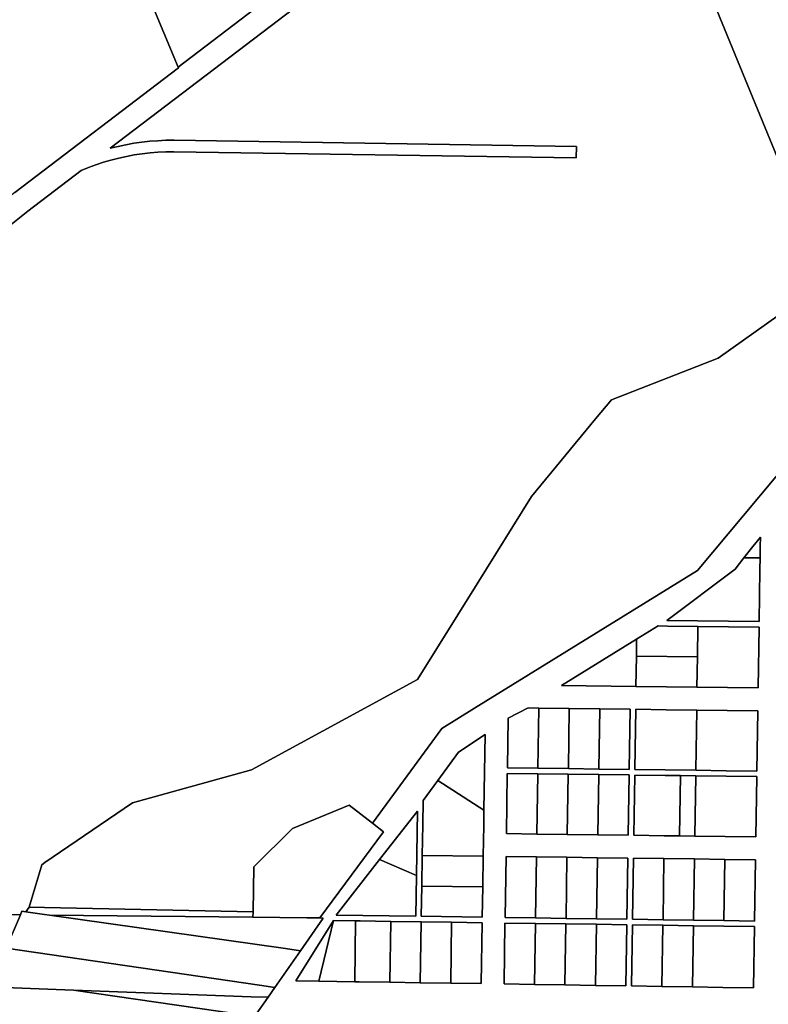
# Model space of a CAD drawing. Header units: feet. Extents: x 1432881 to 1462358, y 428034 to 438747.
# Tile 4 of 14: x 1455668 to 1457293, y 430603 to 432739. Entities that reach past the tile are written whole.
import ezdxf

# ---------------------------------------------------------------- set-up
doc = ezdxf.new("R2010")
doc.units = ezdxf.units.FT
doc.header["$MEASUREMENT"] = 0
doc.layers.add('SH_Minor_Grid_Line', color=247, linetype='Continuous')

msp = doc.modelspace()

# ---------------------------------------------------------------- linework, layer by layer
at = {"layer": 'SH_Minor_Grid_Line'}
for points in [[(1456322.3, 433373), (1456337.1, 433348.2), (1456382.3, 433272.7), (1456533, 433020.5), (1456511.2, 433003.9), (1456505.1, 433011.8), (1456011.9, 432636.2), (1455829, 433074.6), (1455817.4, 433102.5), (1455880.9, 433136.9), (1456322.3, 433373)], [(1455339.4, 432082.7), (1455340, 432120.9), (1455346.7, 432566.3), (1455347.2, 432604.1), (1455526.1, 432700.8), (1455528.4, 432911.7), (1455528.8, 432945.8), (1455729.9, 433055.1), (1455817.4, 433102.5), (1455829, 433074.6), (1456011.9, 432636.2), (1456012.6, 432634.4), (1455657.7, 432364.2), (1455591.2, 432312), (1455526.3, 432257.9), (1455462.9, 432202), (1455401.2, 432144.2), (1455341.3, 432084.6), (1455339.4, 432082.7)], [(1457499.2, 432096.6), (1457316.8, 432098.7), (1457376.6, 432284.1), (1457264.7, 432557.1), (1457126.6, 432894.4), (1457382.1, 432885.8), (1457657.9, 432876.5), (1457646.4, 432544), (1457517.1, 432097), (1457499.2, 432096.6)], [(1457276, 431616.3), (1457259.8, 431595.9), (1457240.3, 431571.4), (1457220.9, 431546.9), (1457073.1, 431435.4), (1457273.1, 431432.9), (1457274.9, 431546.2), (1457275.3, 431571), (1457275.6, 431595.7), (1457276, 431616.3)], [(1457275.3, 431571), (1457240.3, 431571.4), (1457259.8, 431595.9), (1457276, 431616.3), (1457275.6, 431595.7), (1457275.3, 431571)], [(1457240.3, 431571.4), (1457275.3, 431571), (1457274.9, 431546.2), (1457273.1, 431432.9), (1457073.1, 431435.4), (1457220.9, 431546.9), (1457240.3, 431571.4)], [(1457270.9, 431288.9), (1457272.9, 431420.9), (1457206.6, 431421.7), (1457140.3, 431422.6), (1457073.9, 431423.4), (1457054, 431423.7), (1457007.1, 431394.8), (1456843.9, 431294.4), (1457005.5, 431292.3), (1457071.9, 431291.4), (1457138.2, 431290.6), (1457204.5, 431289.7), (1457270.9, 431288.9)], [(1457006.6, 431358.3), (1457007.1, 431394.8), (1457054, 431423.7), (1457073.9, 431423.4), (1457140.3, 431422.6), (1457139.2, 431356.6), (1457006.6, 431358.3)], [(1457139.2, 431356.6), (1457140.3, 431422.6), (1457206.6, 431421.7), (1457272.9, 431420.9), (1457270.9, 431288.9), (1457204.5, 431289.7), (1457138.2, 431290.6), (1457139.2, 431356.6)], [(1457006.6, 431358.3), (1457005.5, 431292.3), (1456843.9, 431294.4), (1457007.1, 431394.8), (1457006.6, 431358.3)], [(1457006.6, 431358.3), (1457139.2, 431356.6), (1457138.2, 431290.6), (1457071.9, 431291.4), (1457005.5, 431292.3), (1457006.6, 431358.3)], [(1456792.8, 431114.7), (1456726.6, 431115.6), (1456728.3, 431223.6), (1456771.9, 431245.7), (1456794.9, 431245.4), (1456792.8, 431114.7)], [(1456771.9, 431245.7), (1456728.3, 431223.6), (1456726.6, 431115.6), (1456792.8, 431114.7), (1456859, 431113.9), (1456925.2, 431113), (1456991.4, 431112.2), (1456993.4, 431242.9), (1456927.2, 431243.7), (1456861, 431244.6), (1456794.9, 431245.4), (1456771.9, 431245.7)], [(1456792.8, 431114.7), (1456794.9, 431245.4), (1456861, 431244.6), (1456859, 431113.9), (1456792.8, 431114.7)], [(1456925.2, 431113), (1456859, 431113.9), (1456861, 431244.6), (1456927.2, 431243.7), (1456925.2, 431113)], [(1456993.4, 431242.9), (1456991.4, 431112.2), (1456925.2, 431113), (1456927.2, 431243.7), (1456993.4, 431242.9)], [(1457135.7, 431110.3), (1457069.5, 431111.1), (1457003.4, 431112), (1457005.4, 431242.7), (1457071.6, 431241.8), (1457137.7, 431241), (1457135.7, 431110.3)], [(1457005.4, 431242.7), (1457003.4, 431112), (1457069.5, 431111.1), (1457135.7, 431110.3), (1457201.9, 431109.4), (1457268.1, 431108.6), (1457270.1, 431239.3), (1457203.9, 431240.1), (1457137.7, 431241), (1457071.6, 431241.8), (1457005.4, 431242.7)], [(1457135.7, 431110.3), (1457137.7, 431241), (1457203.9, 431240.1), (1457270.1, 431239.3), (1457268.1, 431108.6), (1457201.9, 431109.4), (1457135.7, 431110.3)], [(1456678.3, 431187.9), (1456620.7, 431149.7), (1456575.7, 431088.5), (1456543.7, 431045), (1456542.8, 430992.3), (1456541.8, 430925.6), (1456540.8, 430859), (1456539.7, 430793.6), (1456672.1, 430791.7), (1456673.1, 430857.2), (1456674.2, 430923.9), (1456675.2, 430990.6), (1456675.7, 431023.8), (1456678.3, 431187.9)], [(1456575.7, 431088.5), (1456620.7, 431149.7), (1456678.3, 431187.9), (1456675.7, 431023.8), (1456575.7, 431088.5)], [(1456726.5, 431103.6), (1456792.6, 431102.7), (1456790.6, 430972), (1456724.4, 430972.9), (1456726.5, 431103.6)], [(1456724.4, 430972.9), (1456790.6, 430972), (1456856.8, 430971.2), (1456923, 430970.3), (1456989.1, 430969.5), (1456991.2, 431100.2), (1456925, 431101), (1456858.8, 431101.9), (1456792.6, 431102.7), (1456726.5, 431103.6), (1456724.4, 430972.9)], [(1456858.8, 431101.9), (1456856.8, 430971.2), (1456790.6, 430972), (1456792.6, 431102.7), (1456858.8, 431101.9)], [(1456858.8, 431101.9), (1456925, 431101), (1456923, 430970.3), (1456856.8, 430971.2), (1456858.8, 431101.9)], [(1456925, 431101), (1456991.2, 431100.2), (1456989.1, 430969.5), (1456923, 430970.3), (1456925, 431101)], [(1457001.1, 430969.3), (1457003.2, 431100), (1457069.3, 431099.1), (1457102.4, 431098.7), (1457100.4, 430968), (1457067.3, 430968.4), (1457001.1, 430969.3)], [(1457001.1, 430969.3), (1457067.3, 430968.4), (1457100.4, 430968), (1457133.5, 430967.6), (1457199.7, 430966.7), (1457265.9, 430965.9), (1457267.9, 431096.6), (1457201.7, 431097.4), (1457135.5, 431098.3), (1457102.4, 431098.7), (1457069.3, 431099.1), (1457003.2, 431100), (1457001.1, 430969.3)], [(1456575.7, 431088.5), (1456675.7, 431023.8), (1456675.2, 430990.6), (1456674.2, 430923.9), (1456541.8, 430925.6), (1456542.8, 430992.3), (1456543.7, 431045), (1456575.7, 431088.5)], [(1457102.4, 431098.7), (1457135.5, 431098.3), (1457133.5, 430967.6), (1457100.4, 430968), (1457102.4, 431098.7)], [(1457135.5, 431098.3), (1457201.7, 431097.4), (1457267.9, 431096.6), (1457265.9, 430965.9), (1457199.7, 430966.7), (1457133.5, 430967.6), (1457135.5, 431098.3)], [(1456434, 430995.3), (1456457.8, 430976.9), (1456319.2, 430789.9), (1456291.3, 430790.2), (1456174.3, 430791.4), (1456174.6, 430803.3), (1456176.5, 430900.8), (1456260.4, 430984.4), (1456383, 431034.8), (1456434, 430995.3)], [(1456531.3, 431021.7), (1456448.9, 430916.5), (1456354.8, 430796.2), (1456527.8, 430793.8), (1456529.1, 430882.1), (1456531.3, 431021.7)], [(1456448.9, 430916.5), (1456531.3, 431021.7), (1456529.1, 430882.1), (1456448.9, 430916.5)], [(1456448.9, 430916.5), (1456529.1, 430882.1), (1456527.8, 430793.8), (1456354.8, 430796.2), (1456448.9, 430916.5)], [(1456673.1, 430857.2), (1456540.8, 430859), (1456541.8, 430925.6), (1456674.2, 430923.9), (1456673.1, 430857.2)], [(1456789.8, 430922.4), (1456787.8, 430790), (1456721.6, 430791), (1456723.7, 430923.3), (1456789.8, 430922.4)], [(1456988.4, 430919.9), (1456922.2, 430920.7), (1456856, 430921.6), (1456789.8, 430922.4), (1456723.7, 430923.3), (1456721.6, 430791), (1456787.8, 430790), (1456854, 430789.1), (1456920.1, 430788.2), (1456986.3, 430787.2), (1456988.4, 430919.9)], [(1456854, 430789.1), (1456787.8, 430790), (1456789.8, 430922.4), (1456856, 430921.6), (1456854, 430789.1)], [(1456854, 430789.1), (1456856, 430921.6), (1456922.2, 430920.7), (1456920.1, 430788.2), (1456854, 430789.1)], [(1456988.4, 430919.9), (1456986.3, 430787.2), (1456920.1, 430788.2), (1456922.2, 430920.7), (1456988.4, 430919.9)], [(1457064.5, 430786.1), (1456998.3, 430787.1), (1457000.4, 430919.7), (1457066.5, 430918.9), (1457064.5, 430786.1)], [(1457265.1, 430916.3), (1457198.9, 430917.1), (1457132.7, 430918), (1457066.5, 430918.9), (1457000.4, 430919.7), (1456998.3, 430787.1), (1457064.5, 430786.1), (1457130.7, 430785.2), (1457196.8, 430784.2), (1457263, 430783.3), (1457265.1, 430916.3)], [(1457130.7, 430785.2), (1457064.5, 430786.1), (1457066.5, 430918.9), (1457132.7, 430918), (1457130.7, 430785.2)], [(1457132.7, 430918), (1457198.9, 430917.1), (1457196.8, 430784.2), (1457130.7, 430785.2), (1457132.7, 430918)], [(1457198.9, 430917.1), (1457265.1, 430916.3), (1457263, 430783.3), (1457196.8, 430784.2), (1457198.9, 430917.1)], [(1456673.1, 430857.2), (1456672.1, 430791.7), (1456539.7, 430793.6), (1456540.8, 430859), (1456673.1, 430857.2)], [(1455638.3, 430724.5), (1455616.2, 430639.8), (1455784.5, 430633.4), (1456143.5, 430580.9), (1456107, 430527.9), (1456072, 430473.9), (1456038.5, 430418.9), (1456018.5, 430372.6), (1455866.9, 430374.7), (1455322.3, 430387.9), (1455325.9, 430800.6), (1455669.5, 430796.9), (1455638.3, 430724.5)], [(1456244.8, 430723.4), (1456277.5, 430718.7), (1456222.1, 430639.3), (1456188.6, 430644.1), (1455638.3, 430724.5), (1455669.5, 430796.9), (1455672.9, 430804.7), (1455681.1, 430803.5), (1455721.9, 430797.7), (1455732.6, 430796.2), (1456244.8, 430723.4)], [(1455732.6, 430796.2), (1455721.9, 430797.7), (1455681.1, 430803.5), (1455688.4, 430813.5), (1455688.5, 430813.7), (1455722.1, 430812.9), (1456174.6, 430803.3), (1456174.3, 430791.4), (1455732.6, 430796.2)], [(1456291.3, 430790.2), (1456319.2, 430789.9), (1456327, 430789.8), (1456277.5, 430718.7), (1456244.8, 430723.4), (1455732.6, 430796.2), (1456174.3, 430791.4), (1456291.3, 430790.2)], [(1456349.2, 430784.3), (1456317.2, 430653), (1456267.2, 430653.7), (1456349.2, 430784.3)], [(1456349.2, 430784.3), (1456267.2, 430653.7), (1456317.2, 430653), (1456395.2, 430651.7), (1456405.2, 430651.6), (1456471.3, 430650.6), (1456537.5, 430649.5), (1456603.7, 430648.5), (1456669.9, 430647.5), (1456671.9, 430779.7), (1456605.7, 430780.6), (1456539.6, 430781.6), (1456473.4, 430782.5), (1456407.2, 430783.5), (1456397.2, 430783.6), (1456349.2, 430784.3)], [(1456349.2, 430784.3), (1456397.2, 430783.6), (1456395.2, 430651.7), (1456317.2, 430653), (1456349.2, 430784.3)], [(1456397.2, 430783.6), (1456407.2, 430783.5), (1456473.4, 430782.5), (1456471.3, 430650.6), (1456405.2, 430651.6), (1456395.2, 430651.7), (1456397.2, 430783.6)], [(1456537.5, 430649.5), (1456471.3, 430650.6), (1456473.4, 430782.5), (1456539.6, 430781.6), (1456537.5, 430649.5)], [(1456537.5, 430649.5), (1456539.6, 430781.6), (1456605.7, 430780.6), (1456603.7, 430648.5), (1456537.5, 430649.5)], [(1456605.7, 430780.6), (1456671.9, 430779.7), (1456669.9, 430647.5), (1456603.7, 430648.5), (1456605.7, 430780.6)], [(1456721.4, 430779), (1456787.6, 430778.1), (1456785.5, 430645.7), (1456719.4, 430646.7), (1456721.4, 430779)], [(1456721.4, 430779), (1456719.4, 430646.7), (1456785.5, 430645.7), (1456851.7, 430644.6), (1456917.9, 430643.6), (1456984.1, 430642.6), (1456986.1, 430775.2), (1456919.9, 430776.2), (1456853.8, 430777.1), (1456787.6, 430778.1), (1456721.4, 430779)], [(1456851.7, 430644.6), (1456785.5, 430645.7), (1456787.6, 430778.1), (1456853.8, 430777.1), (1456851.7, 430644.6)], [(1456851.7, 430644.6), (1456853.8, 430777.1), (1456919.9, 430776.2), (1456917.9, 430643.6), (1456851.7, 430644.6)], [(1456919.9, 430776.2), (1456986.1, 430775.2), (1456984.1, 430642.6), (1456917.9, 430643.6), (1456919.9, 430776.2)], [(1457062.2, 430641.4), (1456996.1, 430642.4), (1456998.1, 430775.1), (1457064.3, 430774.1), (1457062.2, 430641.4)], [(1457262.8, 430771.3), (1457196.7, 430772.2), (1457130.5, 430773.2), (1457064.3, 430774.1), (1456998.1, 430775.1), (1456996.1, 430642.4), (1457062.2, 430641.4), (1457128.4, 430640.3), (1457194.6, 430639.3), (1457260.8, 430638.3), (1457262.8, 430771.3)], [(1457062.2, 430641.4), (1457064.3, 430774.1), (1457130.5, 430773.2), (1457128.4, 430640.3), (1457062.2, 430641.4)], [(1457260.8, 430638.3), (1457194.6, 430639.3), (1457128.4, 430640.3), (1457130.5, 430773.2), (1457196.7, 430772.2), (1457262.8, 430771.3), (1457260.8, 430638.3)], [(1456207.1, 430617.8), (1456170.8, 430619.1), (1455784.5, 430633.4), (1455616.2, 430639.8), (1455638.3, 430724.5), (1456188.6, 430644.1), (1456222.1, 430639.3), (1456207.3, 430618), (1456207.1, 430617.8)], [(1456177.9, 430575.9), (1456052.3, 430378.3), (1456046.9, 430372.2), (1456018.5, 430372.6), (1456038.5, 430418.9), (1456072, 430473.9), (1456107, 430527.9), (1456143.5, 430580.9), (1455784.5, 430633.4), (1456170.8, 430619.1), (1456207.1, 430617.8), (1456177.9, 430575.9)]]:
    msp.add_lwpolyline(points, close=True, dxfattribs=at)
for points in [[(1455657.7, 432364.2), (1456012.6, 432634.4), (1456011.9, 432636.2), (1456505.1, 433011.8)], [(1457126.6, 432894.4), (1457264.7, 432557.1), (1457376.6, 432284.1), (1457316.8, 432098.7), (1457184.6, 432004.2), (1456952.4, 431914.2), (1456918.3, 431873), (1456779.1, 431704.4), (1456661.2, 431514.9), (1456531.9, 431307), (1456171.1, 431111), (1455913, 431039.8), (1455722.9, 430910), (1455716.3, 430905.5), (1455688.5, 430813.7), (1455688.4, 430813.5), (1455681.1, 430803.5), (1455681.1, 430803.5), (1455672.9, 430804.7), (1455669.5, 430796.9), (1455325.9, 430800.6)], [(1456177.9, 430575.9), (1456207.1, 430617.8), (1456207.3, 430618), (1456222.1, 430639.3), (1456277.5, 430718.7), (1456327, 430789.8), (1456319.2, 430789.9), (1456457.8, 430976.9), (1456434, 430995.3), (1456584.1, 431201.1), (1456655.4, 431245.1), (1457139.1, 431543.8), (1457409.1, 431866.5), (1457432.6, 431894.6), (1457499.2, 432096.6), (1457517.1, 432097), (1457646.4, 432544), (1457657.9, 432876.5)], [(1455612.3, 432265.6), (1455685.8, 432323.6), (1455801.1, 432411.5), (1455817.1, 432418), (1455833.3, 432424), (1455849.6, 432429.5), (1455866.2, 432434.3), (1455882.9, 432438.6), (1455899.8, 432442.4), (1455916.7, 432445.5), (1455933.8, 432448), (1455950.9, 432450), (1455968.1, 432451.4), (1455985.4, 432452.2), (1456002.7, 432452.3), (1456876.2, 432439), (1456876.6, 432464), (1456003, 432477.3), (1455985.5, 432477.2), (1455968, 432476.4), (1455950.6, 432475.1), (1455933.2, 432473.2), (1455915.9, 432470.7), (1455898.6, 432467.6), (1455881.5, 432464), (1455864.5, 432459.8), (1456263.1, 432763.5)], [(1456263.1, 432763.5), (1455864.5, 432459.8), (1455881.5, 432464), (1455898.6, 432467.6), (1455915.9, 432470.7), (1455933.2, 432473.2), (1455950.6, 432475.1), (1455968, 432476.4), (1455985.5, 432477.2), (1456003, 432477.3), (1456876.6, 432464), (1456876.2, 432439), (1456002.7, 432452.3), (1455985.4, 432452.2), (1455968.1, 432451.4), (1455950.9, 432450), (1455933.8, 432448), (1455916.7, 432445.5), (1455899.8, 432442.4), (1455882.9, 432438.6), (1455866.2, 432434.3), (1455849.6, 432429.5), (1455833.3, 432424), (1455817.1, 432418), (1455801.1, 432411.5), (1455685.8, 432323.6), (1455612.3, 432265.6)], [(1457409.1, 431866.5), (1457139.1, 431543.8), (1456655.4, 431245.1), (1456584.1, 431201.1), (1456434, 430995.3), (1456383, 431034.8), (1456260.4, 430984.4), (1456176.5, 430900.8), (1456174.6, 430803.3), (1455722.1, 430812.9), (1455688.5, 430813.7), (1455716.3, 430905.5), (1455722.9, 430910), (1455913, 431039.8), (1456171.1, 431111), (1456531.9, 431307), (1456661.2, 431514.9), (1456779.1, 431704.4), (1456918.3, 431873), (1456952.4, 431914.2), (1457184.6, 432004.2), (1457316.8, 432098.7)]]:
    msp.add_lwpolyline(points, dxfattribs=at)

doc.saveas('drawing.dxf')
